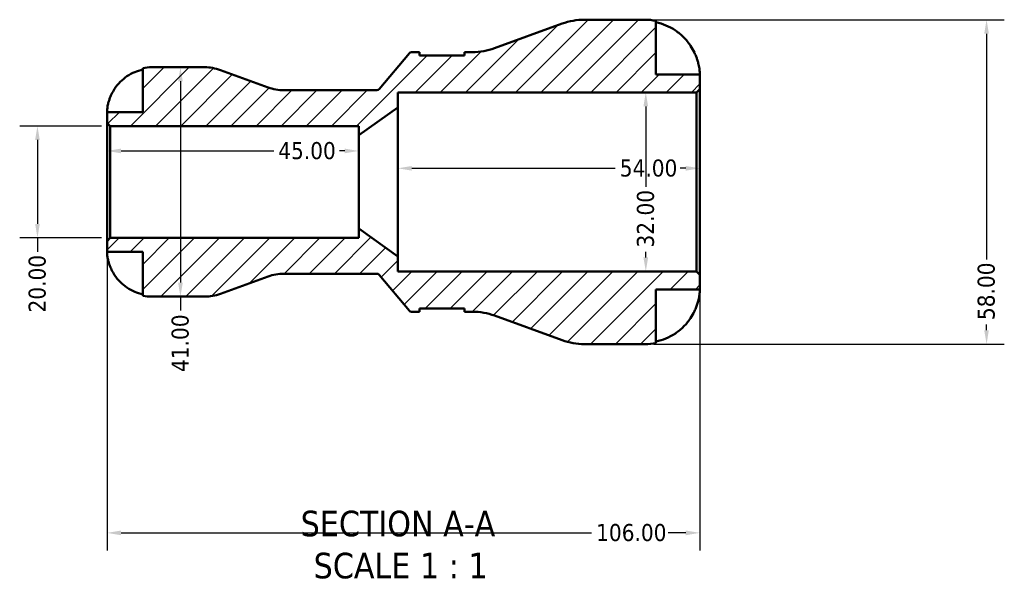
# Model space of a CAD drawing. Header units: millimetres. Extents: x 0 to 905, y -151 to 594.
# Tile 2 of 10: x 331 to 507, y -151 to -52. Entities that reach past the tile are written whole.
import ezdxf

# ---------------------------------------------------------------- set-up
doc = ezdxf.new("R2010")
doc.units = ezdxf.units.MM
for name, color, linetype, lineweight in [('Dimension (ANSI)', 7, 'Continuous', 25), ('Hatch (ANSI)', 7, 'Continuous', 18), ('Symbol (ANSI)', 7, 'Continuous', 25), ('Visible (ANSI)', 7, 'Continuous', 50)]:
    doc.layers.add(name, color=color, linetype=linetype, lineweight=lineweight)
doc.styles.add('Label Text (ANSI)', font='tahoma.ttf')
doc.styles.add('Note Text (ANSI)', font='tahoma.ttf')
doc.dimstyles.new('Default - mm (ANSI)', dxfattribs={"dimtxt": 3.048, "dimasz": 2.5, "dimexe": 3.175, "dimexo": 1.6002, "dimgap": 0.8, "dimtad": 0, "dimtoh": 1, "dimrnd": 1e-08, "dimzin": 4, "dimdsep": 46, "dimtxsty": 'Note Text (ANSI)', "dimcen": 0.09, "dimdle": 10, "dimclrd": 256, "dimclre": 256, "dimclrt": 230, "dimadec": 1, "dimazin": 1, "dimtfac": 1, "dimtofl": 0, "dimtmove": 0, "dimatfit": 3, "dimfxl": 1, "dimtolj": 1, "dimtzin": 4, "dimlwd": -1, "dimlwe": -1, "dimarcsym": 0})

# ---------------------------------------------------------------- blocks, each defined once
blk = doc.blocks.new('*D7')
at = {"layer": 'Defpoints', "color": 0, "transparency": 16777216}
for p in [(391.84, -75.5), (346.84, -81.04), (391.84, -81.04)]:
    blk.add_point(p, dxfattribs=at)
at = {"layer": 'Dimension (ANSI)', "transparency": 16777216}
for p, q in [((349.34, -75.5), (376.65, -75.5)), ((389.34, -75.5), (388.42, -75.5))]:
    blk.add_line(p, q, dxfattribs=at)
for points in [[(349.34, -75.08), (349.34, -75.91), (346.84, -75.5)], [(389.34, -75.08), (389.34, -75.91), (391.84, -75.5)]]:
    blk.add_solid(points, dxfattribs=at)
at = {"layer": 'Dimension (ANSI)', "color": 230, "true_color": 0xff0080, "transparency": 16777216, "insert": (377.45, -73.91), "char_height": 3.048, "attachment_point": 1, "style": 'Note Text (ANSI)'}
blk.add_mtext('\\A1;45.00', dxfattribs=at)
blk = doc.blocks.new('*D8')
at = {"layer": 'Defpoints', "color": 0, "transparency": 16777216}
for p in [(452.84, -78.6), (398.84, -81.04), (452.84, -81.04)]:
    blk.add_point(p, dxfattribs=at)
at = {"layer": 'Dimension (ANSI)', "transparency": 16777216}
for p, q in [((401.34, -78.6), (437.73, -78.6)), ((450.34, -78.6), (449.33, -78.6))]:
    blk.add_line(p, q, dxfattribs=at)
for points in [[(401.34, -78.19), (401.34, -79.02), (398.84, -78.6)], [(450.34, -78.19), (450.34, -79.02), (452.84, -78.6)]]:
    blk.add_solid(points, dxfattribs=at)
at = {"layer": 'Dimension (ANSI)', "color": 230, "true_color": 0xff0080, "transparency": 16777216, "insert": (438.53, -77.02), "char_height": 3.048, "attachment_point": 1, "style": 'Note Text (ANSI)'}
blk.add_mtext('\\A1;54.00', dxfattribs=at)
blk = doc.blocks.new('*D9')
at = {"layer": 'Defpoints', "color": 0, "transparency": 16777216}
for p in [(443.18, -65.04), (443.18, -97.04), (443.18, -97.04)]:
    blk.add_point(p, dxfattribs=at)
at = {"layer": 'Dimension (ANSI)', "transparency": 16777216}
for p, q in [((443.18, -67.54), (443.18, -81.9)), ((443.18, -94.54), (443.18, -93.56))]:
    blk.add_line(p, q, dxfattribs=at)
for points in [[(442.76, -67.54), (443.6, -67.54), (443.18, -65.04)], [(442.76, -94.54), (443.6, -94.54), (443.18, -97.04)]]:
    blk.add_solid(points, dxfattribs=at)
at = {"layer": 'Dimension (ANSI)', "color": 230, "true_color": 0xff0080, "transparency": 16777216, "insert": (441.59, -92.76), "char_height": 3.048, "attachment_point": 1, "rotation": 90, "style": 'Note Text (ANSI)'}
blk.add_mtext('\\A1;32.00', dxfattribs=at)
blk = doc.blocks.new('*D10')
at = {"layer": 'Defpoints', "color": 0, "transparency": 16777216}
for p in [(347.42, -71.04), (334.4, -91.04), (347.42, -91.04)]:
    blk.add_point(p, dxfattribs=at)
at = {"layer": 'Dimension (ANSI)', "transparency": 16777216}
for p, q in [((345.82, -71.04), (331.22, -71.04)), ((334.4, -73.54), (334.4, -88.54)), ((345.82, -91.04), (331.22, -91.04)), ((334.4, -91.04), (334.4, -93.54))]:
    blk.add_line(p, q, dxfattribs=at)
for points in [[(333.98, -73.54), (334.81, -73.54), (334.4, -71.04)], [(333.98, -88.54), (334.81, -88.54), (334.4, -91.04)]]:
    blk.add_solid(points, dxfattribs=at)
at = {"layer": 'Dimension (ANSI)', "color": 230, "true_color": 0xff0080, "transparency": 16777216, "insert": (332.81, -104.37), "char_height": 3.048, "attachment_point": 1, "rotation": 90, "style": 'Note Text (ANSI)'}
blk.add_mtext('\\A1;20.00', dxfattribs=at)
blk = doc.blocks.new('*D11')
at = {"layer": 'Defpoints', "color": 0, "transparency": 16777216}
for p in [(346.84, -91.62), (452.84, -97.62), (452.84, -143.77)]:
    blk.add_point(p, dxfattribs=at)
at = {"layer": 'Dimension (ANSI)', "transparency": 16777216}
for p, q in [((346.84, -93.22), (346.84, -146.94)), ((452.84, -99.22), (452.84, -146.94)), ((349.34, -143.77), (433.5, -143.77)), ((450.34, -143.77), (447.18, -143.77))]:
    blk.add_line(p, q, dxfattribs=at)
for points in [[(349.34, -143.35), (349.34, -144.19), (346.84, -143.77)], [(450.34, -143.35), (450.34, -144.19), (452.84, -143.77)]]:
    blk.add_solid(points, dxfattribs=at)
at = {"layer": 'Dimension (ANSI)', "color": 230, "true_color": 0xff0080, "transparency": 16777216, "insert": (434.3, -142.18), "char_height": 3.048, "attachment_point": 1, "style": 'Note Text (ANSI)'}
blk.add_mtext('\\A1;106.00', dxfattribs=at)
blk = doc.blocks.new('*D13')
at = {"layer": 'Defpoints', "color": 0, "transparency": 16777216}
for p in [(443.04, -52.04), (443.04, -110.04), (504.12, -110.04)]:
    blk.add_point(p, dxfattribs=at)
at = {"layer": 'Dimension (ANSI)', "transparency": 16777216}
for p, q in [((444.64, -52.04), (507.29, -52.04)), ((504.12, -54.54), (504.12, -94.93)), ((504.12, -107.54), (504.12, -106.53)), ((444.64, -110.04), (507.29, -110.04))]:
    blk.add_line(p, q, dxfattribs=at)
for points in [[(503.7, -54.54), (504.53, -54.54), (504.12, -52.04)], [(503.7, -107.54), (504.53, -107.54), (504.12, -110.04)]]:
    blk.add_solid(points, dxfattribs=at)
at = {"layer": 'Dimension (ANSI)', "color": 230, "true_color": 0xff0080, "transparency": 16777216, "insert": (502.52, -105.73), "char_height": 3.048, "attachment_point": 1, "rotation": 90, "style": 'Note Text (ANSI)'}
blk.add_mtext('\\A1;58.00', dxfattribs=at)
blk = doc.blocks.new('*D14')
at = {"layer": 'Defpoints', "color": 0, "transparency": 16777216}
for p in [(359.97, -60.54), (359.97, -101.54), (359.97, -101.54)]:
    blk.add_point(p, dxfattribs=at)
at = {"layer": 'Dimension (ANSI)', "transparency": 16777216}
for p, q in [((359.97, -63.04), (359.97, -99.04)), ((359.97, -101.54), (359.97, -104.04))]:
    blk.add_line(p, q, dxfattribs=at)
for points in [[(359.55, -63.04), (360.38, -63.04), (359.97, -60.54)], [(359.55, -99.04), (360.38, -99.04), (359.97, -101.54)]]:
    blk.add_solid(points, dxfattribs=at)
at = {"layer": 'Dimension (ANSI)', "color": 230, "true_color": 0xff0080, "transparency": 16777216, "insert": (358.38, -115.01), "char_height": 3.048, "attachment_point": 1, "rotation": 90, "style": 'Note Text (ANSI)'}
blk.add_mtext('\\A1;41.00', dxfattribs=at)

msp = doc.modelspace()

# ---------------------------------------------------------------- hatches: boundary and pattern name
at = {"layer": 'Hatch (ANSI)'}
h = msp.add_hatch(dxfattribs=at)
h.set_pattern_fill('ANSI31', color=256, scale=25.4, style=0)
h.set_pattern_definition([(45, (0, 0), (-2.245064, 2.245064), [])])
edge = h.paths.add_edge_path()
edge.add_ellipse((432.209, -98.439), major_axis=(-3.967, -10.9), ratio=1, start_angle=0, end_angle=20)
edge.add_line((432.209, -110.039), (443.044, -110.039))
edge.add_ellipse((443.044, -100.239), major_axis=(0, -9.8), ratio=1, start_angle=0, end_angle=11.53696)
edge.add_line((445.004, -109.841), (445.004, -100.239))
edge.add_line((445.004, -100.239), (452.844, -100.239))
edge.add_line((452.844, -100.239), (452.844, -97.619))
edge.add_line((452.844, -97.619), (452.264, -97.039))
edge.add_line((452.264, -97.039), (398.844, -97.039))
edge.add_line((398.844, -97.039), (398.844, -94.373))
edge.add_line((398.844, -94.373), (391.844, -89.373))
edge.add_line((391.844, -89.373), (391.844, -91.039))
edge.add_line((391.844, -91.039), (347.424, -91.039))
edge.add_line((347.424, -91.039), (346.844, -91.619))
edge.add_line((346.844, -91.619), (346.844, -93.539))
edge.add_line((346.844, -93.539), (353.244, -93.539))
edge.add_line((353.244, -93.539), (353.244, -101.378))
edge.add_ellipse((354.844, -93.539), major_axis=(-1.6, -7.838), ratio=1, start_angle=0, end_angle=11.53696)
edge.add_line((354.844, -101.539), (364.298, -101.539))
edge.add_ellipse((364.298, -93.339), major_axis=(0, -8.2), ratio=1, start_angle=0, end_angle=20)
edge.add_line((367.102, -101.045), (375.65, -97.934))
edge.add_ellipse((378.454, -105.639), major_axis=(-2.805, 7.705), ratio=1, start_angle=340, end_angle=360, ccw=False)
edge.add_line((378.454, -97.439), (395.11, -97.439))
edge.add_ellipse((395.11, -97.939), major_axis=(0, 0.5), ratio=1, start_angle=310, end_angle=360, ccw=False)
edge.add_line((395.493, -97.618), (400.9, -104.061))
edge.add_ellipse((401.283, -103.739), major_axis=(-0.383, -0.321), ratio=1, start_angle=0, end_angle=50)
edge.add_line((401.283, -104.239), (402.733, -104.239))
edge.add_line((402.733, -104.239), (402.733, -103.659))
edge.add_line((402.733, -103.659), (410.733, -103.659))
edge.add_line((410.733, -103.659), (410.733, -104.239))
edge.add_line((410.733, -104.239), (412.183, -104.239))
edge.add_ellipse((412.183, -115.839), major_axis=(0, 11.6), ratio=1, start_angle=340, end_angle=360, ccw=False)
edge.add_line((416.15, -104.939), (428.242, -109.34))
edge = h.paths.add_edge_path()
edge.add_ellipse((432.209, -63.639), major_axis=(0, 11.6), ratio=1, start_angle=0, end_angle=20)
edge.add_line((428.242, -52.739), (416.15, -57.14))
edge.add_ellipse((412.183, -46.239), major_axis=(3.967, -10.9), ratio=1, start_angle=340, end_angle=360, ccw=False)
edge.add_line((412.183, -57.839), (410.733, -57.839))
edge.add_line((410.733, -57.839), (410.733, -58.419))
edge.add_line((410.733, -58.419), (402.733, -58.419))
edge.add_line((402.733, -58.419), (402.733, -57.839))
edge.add_line((402.733, -57.839), (401.283, -57.839))
edge.add_ellipse((401.283, -58.339), major_axis=(0, 0.5), ratio=1, start_angle=0, end_angle=50)
edge.add_line((400.9, -58.018), (395.493, -64.461))
edge.add_ellipse((395.11, -64.139), major_axis=(0.383, -0.321), ratio=1, start_angle=310, end_angle=360, ccw=False)
edge.add_line((395.11, -64.639), (378.454, -64.639))
edge.add_ellipse((378.454, -56.439), major_axis=(0, -8.2), ratio=1, start_angle=340, end_angle=360, ccw=False)
edge.add_line((375.65, -64.145), (367.102, -61.034))
edge.add_ellipse((364.298, -68.739), major_axis=(2.805, 7.705), ratio=1, start_angle=0, end_angle=20)
edge.add_line((364.298, -60.539), (354.844, -60.539))
edge.add_ellipse((354.844, -68.539), major_axis=(0, 8), ratio=1, start_angle=0, end_angle=11.53696)
edge.add_line((353.244, -60.701), (353.244, -68.539))
edge.add_line((353.244, -68.539), (346.844, -68.539))
edge.add_line((346.844, -68.539), (346.844, -70.459))
edge.add_line((346.844, -70.459), (347.424, -71.039))
edge.add_line((347.424, -71.039), (391.844, -71.039))
edge.add_line((391.844, -71.039), (391.844, -72.706))
edge.add_line((391.844, -72.706), (398.844, -67.706))
edge.add_line((398.844, -67.706), (398.844, -65.039))
edge.add_line((398.844, -65.039), (452.264, -65.039))
edge.add_line((452.264, -65.039), (452.844, -64.459))
edge.add_line((452.844, -64.459), (452.844, -61.839))
edge.add_line((452.844, -61.839), (445.004, -61.839))
edge.add_line((445.004, -61.839), (445.004, -52.237))
edge.add_ellipse((443.044, -61.839), major_axis=(1.96, 9.602), ratio=1, start_angle=0, end_angle=11.53696)
edge.add_line((443.044, -52.039), (432.209, -52.039))

# ---------------------------------------------------------------- linework, layer by layer
at = {"layer": 'Visible (ANSI)'}
for p, q in [((428.242, -52.739), (416.15, -57.14)), ((443.044, -52.039), (432.209, -52.039)), ((445.004, -61.839), (445.004, -52.237)), ((400.9, -58.018), (395.493, -64.461)), ((402.733, -57.839), (401.283, -57.839)), ((402.733, -58.419), (402.733, -57.839)), ((412.183, -57.839), (410.733, -57.839)), ((410.733, -57.839), (410.733, -58.419)), ((410.733, -58.419), (402.733, -58.419)), ((353.244, -60.701), (353.244, -68.539)), ((364.298, -60.539), (354.844, -60.539)), ((375.65, -64.145), (367.102, -61.034)), ((452.844, -61.839), (445.004, -61.839)), ((452.844, -64.459), (452.844, -61.839)), ((395.11, -64.639), (378.454, -64.639)), ((398.844, -67.706), (398.844, -65.039)), ((398.844, -65.039), (452.264, -65.039)), ((452.264, -65.039), (452.844, -64.459)), ((452.264, -65.039), (452.264, -97.039)), ((452.844, -97.619), (452.844, -64.459)), ((353.244, -68.539), (346.844, -68.539)), ((346.844, -68.539), (346.844, -70.459)), ((391.844, -72.706), (398.844, -67.706)), ((398.844, -94.373), (398.844, -67.706)), ((346.844, -70.459), (347.424, -71.039)), ((346.844, -70.459), (346.844, -91.619)), ((347.424, -71.039), (391.844, -71.039)), ((347.424, -91.039), (347.424, -71.039)), ((391.844, -71.039), (391.844, -72.706)), ((391.844, -89.373), (391.844, -72.706)), ((398.844, -94.373), (391.844, -89.373)), ((391.844, -89.373), (391.844, -91.039)), ((347.424, -91.039), (346.844, -91.619)), ((391.844, -91.039), (347.424, -91.039)), ((346.844, -91.619), (346.844, -93.539)), ((346.844, -93.539), (353.244, -93.539)), ((353.244, -93.539), (353.244, -101.378)), ((398.844, -97.039), (398.844, -94.373)), ((367.102, -101.045), (375.65, -97.934)), ((378.454, -97.439), (395.11, -97.439)), ((395.493, -97.618), (400.9, -104.061)), ((452.264, -97.039), (398.844, -97.039)), ((452.844, -97.619), (452.264, -97.039)), ((452.844, -100.239), (452.844, -97.619)), ((445.004, -109.841), (445.004, -100.239)), ((445.004, -100.239), (452.844, -100.239)), ((354.844, -101.539), (364.298, -101.539)), ((402.733, -104.239), (402.733, -103.659)), ((402.733, -103.659), (410.733, -103.659)), ((410.733, -103.659), (410.733, -104.239)), ((401.283, -104.239), (402.733, -104.239)), ((410.733, -104.239), (412.183, -104.239)), ((416.15, -104.939), (428.242, -109.34)), ((432.209, -110.039), (443.044, -110.039))]:
    msp.add_line(p, q, dxfattribs=at)
for centre, radius, start, end in [((432.209, -63.639), 11.6, 90, 110), ((443.044, -61.839), 9.8, 78.46304, 90), ((401.283, -58.339), 0.5, 90, 140), ((412.183, -46.239), 11.6, 270, 290), ((354.844, -68.539), 8, 90, 101.53696), ((364.298, -68.739), 8.2, 70, 90), ((378.454, -56.439), 8.2, 250, 270), ((395.11, -64.139), 0.5, 270, 320), ((378.454, -105.639), 8.2, 90, 110), ((395.11, -97.939), 0.5, 40, 90), ((354.844, -93.539), 8, 258.46304, 270), ((364.298, -93.339), 8.2, 270, 290), ((401.283, -103.739), 0.5, 220, 270), ((412.183, -115.839), 11.6, 70, 90), ((432.209, -98.439), 11.6, 250, 270), ((443.044, -100.239), 9.8, 270, 281.53696)]:
    msp.add_arc(centre, radius, start, end, dxfattribs=at)
for points, knots in [([(445.004, -52.505), (445.628, -52.634), (446.238, -52.827), (447.337, -53.285), (447.924, -53.594), (449.019, -54.33), (449.527, -54.757), (450.384, -55.619), (450.811, -56.134), (451.443, -57.088), (451.678, -57.506), (451.874, -57.919)], [0.18593259, 0.18593259, 0.18593259, 0.18593259, 0.3614141, 0.3614141, 0.54297439, 0.54297439, 0.72453468, 0.72453468, 0.90763378, 0.90763378, 1.03915102, 1.03915102, 1.03915102, 1.03915102]), ([(451.874, -57.919), (451.882, -57.936), (451.89, -57.953), (451.997, -58.181), (452.089, -58.394), (452.247, -58.793), (452.314, -58.977), (452.448, -59.379), (452.512, -59.593), (452.658, -60.152), (452.721, -60.476), (452.81, -61.088), (452.829, -61.353), (452.846, -61.737), (452.844, -61.839), (452.844, -61.839)], [-0.63557562, -0.63557562, -0.63557562, -0.63557562, -0.6299261, -0.6299261, -0.55917721, -0.55917721, -0.49802533, -0.49802533, -0.42473091, -0.42473091, -0.30054042, -0.30054042, -0.1555274, -0.1555274, 0, 0, 0, 0]), ([(347.661, -65.339), (347.814, -65.022), (347.993, -64.702), (348.492, -63.943), (348.838, -63.521), (349.535, -62.813), (349.95, -62.461), (350.847, -61.853), (351.328, -61.598), (352.229, -61.22), (352.73, -61.06), (353.244, -60.954)], [4.03221701, 4.03221701, 4.03221701, 4.03221701, 4.13285074, 4.13285074, 4.282082, 4.282082, 4.43105495, 4.43105495, 4.5800279, 4.5800279, 4.72427535, 4.72427535, 4.72427535, 4.72427535]), ([(346.844, -68.539), (346.844, -68.539), (346.842, -68.463), (346.854, -68.187), (346.866, -68.009), (346.924, -67.578), (346.968, -67.333), (347.08, -66.876), (347.135, -66.68), (347.266, -66.281), (347.339, -66.082), (347.495, -65.699), (347.575, -65.518), (347.661, -65.339)], [-2.21111993, -2.21111993, -2.21111993, -2.21111993, -2.0898399, -2.0898399, -1.98614814, -1.98614814, -1.88775858, -1.88775858, -1.81973063, -1.81973063, -1.75376732, -1.75376732, -1.69399568, -1.69399568, -1.69399568, -1.69399568]), ([(347.661, -96.739), (347.596, -96.603), (347.533, -96.466), (347.387, -96.121), (347.308, -95.915), (347.17, -95.513), (347.113, -95.32), (346.999, -94.885), (346.952, -94.654), (346.874, -94.167), (346.857, -93.941), (346.842, -93.623), (346.844, -93.539), (346.844, -93.539)], [-0.5159245, -0.5159245, -0.5159245, -0.5159245, -0.47074715, -0.47074715, -0.40311077, -0.40311077, -0.33740557, -0.33740557, -0.24866964, -0.24866964, -0.12673966, -0.12673966, 0, 0, 0, 0]), ([(353.244, -101.124), (352.73, -101.018), (352.229, -100.859), (351.328, -100.481), (350.847, -100.225), (349.95, -99.618), (349.535, -99.266), (348.838, -98.558), (348.492, -98.136), (347.993, -97.377), (347.814, -97.057), (347.661, -96.739)], [0.15181312, 0.15181312, 0.15181312, 0.15181312, 0.29606056, 0.29606056, 0.44503351, 0.44503351, 0.59400646, 0.59400646, 0.74323773, 0.74323773, 0.84387145, 0.84387145, 0.84387145, 0.84387145]), ([(452.844, -100.239), (452.844, -100.239), (452.844, -100.267), (452.842, -100.381), (452.841, -100.471), (452.824, -100.8), (452.8, -101.1), (452.695, -101.734), (452.633, -102.029), (452.487, -102.574), (452.414, -102.811), (452.244, -103.297), (452.148, -103.542), (451.989, -103.912), (451.932, -104.036), (451.874, -104.159)], [-2.70879316, -2.70879316, -2.70879316, -2.70879316, -2.62794754, -2.62794754, -2.54169351, -2.54169351, -2.38833444, -2.38833444, -2.27838423, -2.27838423, -2.19875847, -2.19875847, -2.11857769, -2.11857769, -2.07769816, -2.07769816, -2.07769816, -2.07769816]), ([(451.874, -104.159), (451.678, -104.573), (451.443, -104.991), (450.811, -105.944), (450.384, -106.46), (449.527, -107.322), (449.019, -107.749), (447.924, -108.485), (447.337, -108.794), (446.238, -109.252), (445.628, -109.445), (445.004, -109.573)], [4.84690566, 4.84690566, 4.84690566, 4.84690566, 4.9784229, 4.9784229, 5.161522, 5.161522, 5.34308229, 5.34308229, 5.52464258, 5.52464258, 5.70012409, 5.70012409, 5.70012409, 5.70012409])]:
    msp.add_open_spline(points, degree=3, knots=knots, dxfattribs=at)

# ---------------------------------------------------------------- texts
at = {"layer": 'Symbol (ANSI)', "char_height": 4.572, "attachment_point": 7, "style": 'Label Text (ANSI)'}
for s, insert in [('SECTION A-A', (381.466, -144.473)), ('SCALE 1 : 1', (383.786, -151.986))]:
    msp.add_mtext(s, dxfattribs=dict(at, insert=insert))

# ---------------------------------------------------------------- dimensions: what is measured, and where the dimension line sits
at = {"layer": 'Dimension (ANSI)'}
for base, p1, p2, angle, override, picture, middle in [((504.117, -110.039), (443.044, -52.039), (443.044, -110.039), 90, {"dimtoh": 0, "dimdec": 2, "dimtp": 0, "dimtm": 0, "dimtdec": 2, "dimatfit": 1}, '*D13', (504.117, -100.73)), ((359.966, -101.539), (359.966, -60.539), (359.966, -101.539), 90, {"dimtoh": 0, "dimdec": 2, "dimse1": 1, "dimse2": 1, "dimtp": 0, "dimtm": 0, "dimtdec": 2, "dimatfit": 2}, '*D14', (359.966, -109.925)), ((443.182, -97.039), (443.182, -65.039), (443.182, -97.039), 270, {"dimtoh": 0, "dimdec": 2, "dimse1": 1, "dimse2": 1, "dimtp": 0, "dimtm": 0, "dimtdec": 2, "dimatfit": 1}, '*D9', (443.182, -87.73)), ((334.396, -91.039), (347.424, -71.039), (347.424, -91.039), 270, {"dimtoh": 0, "dimdec": 2, "dimtp": 0, "dimtm": 0, "dimtdec": 2, "dimatfit": 2}, '*D10', (334.396, -99.355)), ((452.844, -78.603), (398.844, -81.039), (452.844, -81.039), 180, {"dimtoh": 0, "dimdec": 2, "dimse1": 1, "dimse2": 1, "dimtp": 0, "dimtm": 0, "dimtdec": 2, "dimatfit": 1}, '*D8', (443.534, -78.603))]:
    dim = msp.add_linear_dim(base=base, p1=p1, p2=p2, angle=angle, dimstyle='Default - mm (ANSI)', override=override, dxfattribs=at)
    dim.commit()
    dim.dimension.update_dxf_attribs({"geometry": picture, "text_midpoint": middle, "dimtype": 160})
for base, p1, p2, override, picture, middle in [((391.844, -75.497), (346.844, -81.039), (391.844, -81.039), {"dimtoh": 0, "dimdec": 2, "dimse1": 1, "dimse2": 1, "dimtp": 0, "dimtm": 0, "dimtdec": 2, "dimatfit": 1}, '*D7', (382.534, -75.497)), ((452.844, -143.769), (346.844, -91.619), (452.844, -97.619), {"dimtoh": 0, "dimdec": 2, "dimtp": 0, "dimtm": 0, "dimtdec": 2, "dimatfit": 1}, '*D11', (440.344, -143.769))]:
    dim = msp.add_linear_dim(base=base, p1=p1, p2=p2, dimstyle='Default - mm (ANSI)', override=override, dxfattribs=at)
    dim.commit()
    dim.dimension.update_dxf_attribs({"geometry": picture, "text_midpoint": middle, "dimtype": 160})

doc.saveas('drawing.dxf')
